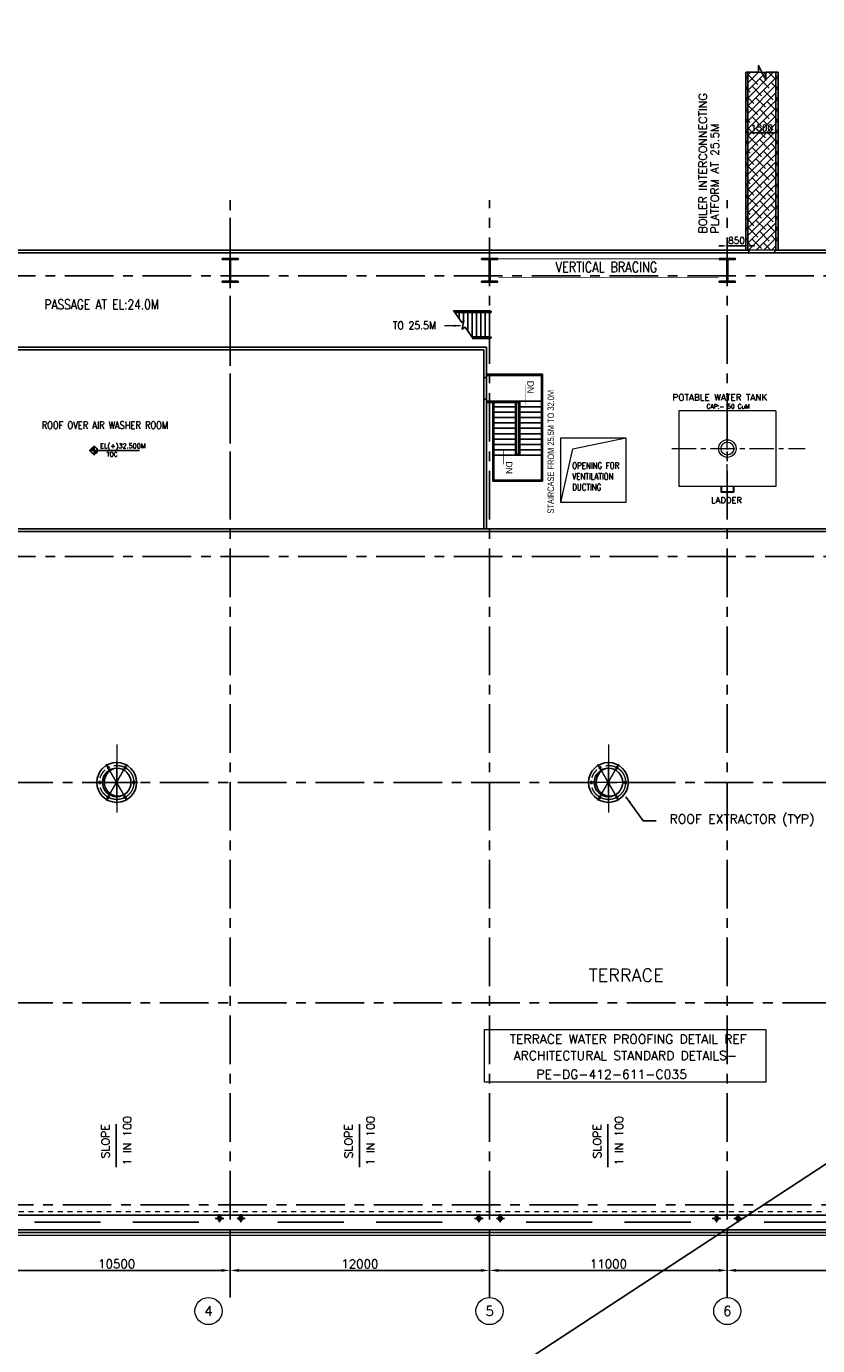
# Model space of a CAD drawing. Header units: inches. Extents: x 0 to 1544102, y -487208 to 23144100.
# Tile 64 of 256: x 427285 to 463891, y -451158 to -390110. Entities that reach past the tile are written whole.
import ezdxf
from ezdxf.enums import TextEntityAlignment as Align

# ---------------------------------------------------------------- set-up
doc = ezdxf.new("R2010")
doc.units = ezdxf.units.IN
doc.header["$LTSCALE"] = 1800
doc.header["$MEASUREMENT"] = 0
for name, pattern in [('AUDIT_D_090129151109-3', [0]), ('CENTER', [2, 1.25, -0.25, 0.25, -0.25]), ('CENTER2', [1.125, 0.75, -0.125, 0.125, -0.125]), ('HIDDEN', [0.375, 0.25, -0.125]), ('HIDDEN2', [0.1875, 0.125, -0.0625]), ('HIDDENS', [0.25, 0.125, -0.125])]:
    doc.linetypes.add(name, pattern=pattern)
doc.layers.get('0').update_dxf_attribs({"color": 253, "lineweight": 9})
for name, color, linetype in [('1', 7, 'Continuous'), ('BRACING', 1, 'HIDDEN'), ('COL', 1, 'Continuous'), ('CONCRETE', 145, 'Continuous'), ('DTXT', 4, 'Continuous'), ('GRID', 251, 'CENTER'), ('RAIN WATER', 6, 'Continuous'), ('ROOF', 11, 'Continuous'), ('ROOFLIGHT', 12, 'Continuous'), ('slab outer line', 3, 'Continuous'), ('STAIR', 2, 'Continuous'), ('STEEL', 231, 'Continuous'), ('TEXT', 3, 'Continuous'), ('WALL', 6, 'Continuous')]:
    doc.layers.add(name, color=color, linetype=linetype)
for name, color, linetype, lineweight in [('A-CHEQUERED PLATE HATCH', 252, 'Continuous', 9), ('A-CUT OUT', 3, 'Continuous', 30), ('ARROW', 3, 'Continuous', 13), ('CEN', 2, 'CENTER', 15), ('CL', 8, 'CENTER', 15), ('CLAD-1', 3, 'Continuous', 15), ('CNOTE', 3, 'Continuous', 15), ('CTEXT2', 3, 'Continuous', 25), ('DIM', 4, 'Continuous', 18), ('dimension line', 4, 'Continuous', 18), ('PARAPET WALL', 2, 'AUDIT_D_090129151109-3', 5)]:
    doc.layers.add(name, color=color, linetype=linetype, lineweight=lineweight)
doc.styles.add('COMPLEX', font='complex')
doc.styles.add('HTX11', font='O8111901')
doc.styles.add('ROAMNS', font='ROMANS.shx')
doc.styles.add('ROMANS', font='romans.shx')
doc.styles.add('SIMPLEX-25', font='simplex.shx')
doc.styles.get("Standard").update_dxf_attribs({"font": 'arial.ttf'})
doc.linetypes.add('FENCELINE1', pattern='A,0.25,-0.1,[133,ltypeshp.shx,S=0.1,R=0,X=-0.1,Y=0],-0.1,1', length=1.45)
doc.dimstyles.new('100', dxfattribs={"dimscale": 100, "dimtxt": 3, "dimasz": 3, "dimexe": 1, "dimexo": 1, "dimgap": 1, "dimtad": 1, "dimdec": 0, "dimzin": 0, "dimdsep": 46, "dimtxsty": 'ROMANS', "dimcen": 0, "dimclrd": 1, "dimclre": 1, "dimclrt": 256, "dimadec": 0, "dimazin": 0, "dimtfac": 1, "dimtdec": 0, "dimtmove": 2, "dimatfit": 3, "dimfxl": 1, "dimtolj": 1, "dimtzin": 0, "dimarcsym": 0})
doc.dimstyles.new('DIM INT 1', dxfattribs={"dimtxt": 300, "dimasz": 200, "dimexe": 100, "dimexo": 100, "dimgap": 100, "dimtad": 1, "dimdec": 0, "dimzin": 13, "dimdsep": 46, "dimlunit": 5, "dimtxsty": 'ROAMNS', "dimblk1": 'CLOSEDBLANK', "dimcen": 0.09, "dimclrd": 9, "dimclre": 9, "dimclrt": 4, "dimadec": 0, "dimazin": 0, "dimtfac": 1, "dimtdec": 0, "dimtix": 1, "dimtmove": 2, "dimatfit": 3, "dimfxl": 1, "dimtolj": 1, "dimtzin": 13, "dimarcsym": 0})
doc.dimstyles.new('DIM100 x2', dxfattribs={"dimscale": 0, "dimtxt": 400, "dimasz": 400, "dimexe": 100, "dimexo": 100, "dimgap": 100, "dimtad": 1, "dimdec": 0, "dimzin": 13, "dimdsep": 46, "dimtxsty": 'ROMANS', "dimblk2": 'OBLIQUE', "dimcen": 100, "dimdle": 100, "dimclrd": 9, "dimclre": 9, "dimclrt": 4, "dimadec": 0, "dimazin": 0, "dimtfac": 1.1, "dimtdec": 0, "dimtix": 1, "dimtmove": 2, "dimatfit": 3, "dimfxl": 1, "dimtolj": 1, "dimtzin": 13, "dimarcsym": 0})
doc.dimstyles.new('MAIN', dxfattribs={"dimtxt": 350, "dimasz": 250, "dimexe": 20, "dimexo": 20, "dimgap": 100, "dimtad": 1, "dimdec": 0, "dimzin": 0, "dimdsep": 46, "dimtxsty": 'ROMANS', "dimcen": 0.09, "dimclrd": 256, "dimclre": 9, "dimclrt": 256, "dimadec": 0, "dimazin": 0, "dimtfac": 1, "dimtdec": 0, "dimtofl": 0, "dimtmove": 0, "dimatfit": 3, "dimfxl": 0.18, "dimtolj": 1, "dimtzin": 0, "dimarcsym": 0})
doc.dimstyles.new('STANDARD1', dxfattribs={"dimtxt": 300, "dimasz": 250, "dimexe": 0, "dimexo": 0, "dimgap": 80, "dimtad": 1, "dimdec": 0, "dimzin": 0, "dimdsep": 46, "dimtxsty": 'ROMANS', "dimcen": 0, "dimclrd": 4, "dimclre": 4, "dimclrt": 7, "dimadec": 0, "dimazin": 0, "dimtfac": 0.09, "dimtdec": 0, "dimtix": 1, "dimtofl": 0, "dimtmove": 0, "dimatfit": 3, "dimfxl": 1, "dimtolj": 1, "dimtzin": 0, "dimarcsym": 0})
doc.dimstyles.new('USER175', dxfattribs={"dimscale": 175, "dimtxt": 2, "dimasz": 1.75, "dimexe": 0, "dimexo": 0, "dimgap": 0.5, "dimtad": 1, "dimdec": 0, "dimzin": 0, "dimdsep": 46, "dimtxsty": 'ROMANS', "dimcen": 0, "dimclrd": 4, "dimclre": 4, "dimclrt": 4, "dimadec": 0, "dimazin": 0, "dimtfac": 0.09, "dimtdec": 0, "dimtix": 1, "dimtofl": 0, "dimtmove": 0, "dimatfit": 3, "dimfxl": 1, "dimtolj": 1, "dimtzin": 0, "dimarcsym": 0})

# ---------------------------------------------------------------- blocks, each defined once
blk = doc.blocks.new('C-ROW COLUMN (above17m)')
at = {"layer": 'COL'}
h = blk.add_hatch(dxfattribs=at)
h.set_pattern_fill('ANSI31', color=256, scale=200, style=0)
h.set_pattern_definition([(45, (-78771.347, -120071.694), (-17.6776695, 17.6776695), [])])
h.paths.add_polyline_path([(22, 755), (-22, 755), (-22, -255), (22, -255)])
h.paths.add_polyline_path([(370, -300), (370, -255), (-370, -255), (-370, -300)])
h.paths.add_polyline_path([(-370, 800), (-370, 755), (370, 755), (370, 800)])
at = {"layer": 'CEN'}
for p, q in [((0, -300), (0, 800)), ((-192, 0), (192, 0))]:
    blk.add_line(p, q, dxfattribs=at)
at = {"layer": 'COL'}
for points in [[(-370, 800), (370, 800), (370, 755), (-370, 755)], [(-22, 755), (22, 755), (22, -255), (-22, -255)], [(-370, -255), (370, -255), (370, -300), (-370, -300)]]:
    blk.add_lwpolyline(points, close=True, dxfattribs=at)
blk = doc.blocks.new('*D639')
at = {"layer": 'dimension line', "color": 9, "lineweight": -2, "transparency": 16777216}
for p, q in [((459714, -446152), (459714, -447778)), ((470714, -447296), (470714, -447778)), ((470314, -447678), (460114, -447678))]:
    blk.add_line(p, q, dxfattribs=at)
at = {"layer": 'dimension line', "color": 9, "transparency": 16777216}
for points in [[(460114, -447611), (460114, -447745), (459714, -447678)], [(470314, -447611), (470314, -447745), (470714, -447678)]]:
    blk.add_solid(points, dxfattribs=at)
at = {"layer": 'dimension line', "color": 4, "transparency": 16777216, "insert": (465214, -447378), "char_height": 400, "attachment_point": 5, "style": 'ROMANS'}
blk.add_mtext('\\A1;11000', dxfattribs=at)
blk = doc.blocks.new('_Oblique')
at = {"color": 0, "linetype": 'ByBlock', "lineweight": -2}
blk.add_line((-0.5, -0.5), (0.5, 0.5), dxfattribs=at)
blk = doc.blocks.new('*D640')
at = {"layer": 'dimension line', "color": 9, "lineweight": -2, "transparency": 16777216}
for p, q in [((436714, -446152), (436714, -447778)), ((448714, -447296), (448714, -447778)), ((448314, -447678), (437114, -447678))]:
    blk.add_line(p, q, dxfattribs=at)
at = {"layer": 'dimension line', "color": 9, "transparency": 16777216}
for points in [[(437114, -447611), (437114, -447745), (436714, -447678)], [(448314, -447611), (448314, -447745), (448714, -447678)]]:
    blk.add_solid(points, dxfattribs=at)
at = {"layer": 'dimension line', "color": 4, "transparency": 16777216, "insert": (442714, -447378), "char_height": 400, "attachment_point": 5, "style": 'ROMANS'}
blk.add_mtext('\\A1;12000', dxfattribs=at)
blk = doc.blocks.new('*D642')
at = {"layer": 'dimension line', "color": 9, "lineweight": -2, "transparency": 16777216}
for p, q in [((426214, -446152), (426214, -447778)), ((436714, -447296), (436714, -447778)), ((436314, -447678), (426614, -447678))]:
    blk.add_line(p, q, dxfattribs=at)
at = {"layer": 'dimension line', "color": 9, "transparency": 16777216}
for points in [[(426614, -447611), (426614, -447745), (426214, -447678)], [(436314, -447611), (436314, -447745), (436714, -447678)]]:
    blk.add_solid(points, dxfattribs=at)
at = {"layer": 'dimension line', "color": 4, "transparency": 16777216, "insert": (431464, -447378), "char_height": 400, "attachment_point": 5, "style": 'ROMANS'}
blk.add_mtext('\\A1;10500', dxfattribs=at)
blk = doc.blocks.new('*D643')
at = {"layer": 'dimension line', "color": 9, "lineweight": -2, "transparency": 16777216}
for p, q in [((448714, -446152), (448714, -447778)), ((459714, -447296), (459714, -447778)), ((459314, -447678), (449114, -447678))]:
    blk.add_line(p, q, dxfattribs=at)
at = {"layer": 'dimension line', "color": 9, "transparency": 16777216}
for points in [[(449114, -447611), (449114, -447745), (448714, -447678)], [(459314, -447611), (459314, -447745), (459714, -447678)]]:
    blk.add_solid(points, dxfattribs=at)
at = {"layer": 'dimension line', "color": 4, "transparency": 16777216, "insert": (454214, -447378), "char_height": 400, "attachment_point": 5, "style": 'ROMANS'}
blk.add_mtext('\\A1;11000', dxfattribs=at)
blk = doc.blocks.new('GRD')
at = {"layer": 'CL', "linetype": 'Continuous'}
blk.add_circle((0, 419.99985), 419.99985, dxfattribs=at)
at = {"layer": 'CL', "color": 4, "style": 'COMPLEX'}
blk.add_attdef('GRD', text='', height=300, dxfattribs=at).set_placement((0, 419.99985), align=Align.MIDDLE)
blk = doc.blocks.new('RWDP')
at = {"layer": 'RAIN WATER', "linetype": 'CENTER2', "ltscale": 0.05}
for p, q in [((495, -425), (495, -825)), ((695, -625), (295, -625))]:
    blk.add_line(p, q, dxfattribs=at)
at = {"layer": 'RAIN WATER', "linetype": 'HIDDEN2', "ltscale": 0.25}
blk.add_circle((495, -625), 100, dxfattribs=at)
at = {"layer": 'RAIN WATER', "ltscale": 0.25}
blk.add_circle((495, -625), 75, dxfattribs=at)
blk = doc.blocks.new('PL-FFL2')
at = {"layer": 'A-CUT OUT'}
h = blk.add_hatch(color=7, dxfattribs=at)
h.paths.add_polyline_path([(3.09, 1.96, 0.414214), (1.09, -0.04), (3.09, -0.04)])
h.paths.add_polyline_path([(5.09, -0.04), (3.09, -0.04), (3.09, -2.04, 0.414214)])
at = {"color": 1, "linetype": 'Continuous'}
for p, q in [((3.09, 2.74), (3.09, -2.74)), ((29.24, 0), (4.78, 0)), ((4.78, 0), (5.09, 0)), ((0.31, -0.04), (5.09, -0.04))]:
    blk.add_line(p, q, dxfattribs=at)
blk.add_circle((3.09, -0.04), 2, dxfattribs=at)
at = {"color": 4, "linetype": 'Continuous'}
blk.add_attdef('EL(+)', text='', height=2.75, dxfattribs=at).set_placement((18.98, 2.4), align=Align.MIDDLE)
at = {"color": 3, "linetype": 'Continuous'}
blk.add_attdef('XXX', text='', height=2.5, dxfattribs=at).set_placement((18.44, -3.52), align=Align.MIDDLE)
blk = doc.blocks.new('*D1091')
at = {"layer": 'DIM', "color": 4, "lineweight": -2, "transparency": 16777216}
for p, q in [((460564, -395140), (460564, -395040)), ((461814, -395040), (460814, -395040)), ((462064, -395140), (462064, -395040))]:
    blk.add_line(p, q, dxfattribs=at)
at = {"layer": 'DIM', "color": 4, "transparency": 16777216}
for points in [[(460814, -394998), (460814, -395082), (460564, -395040)], [(461814, -394998), (461814, -395082), (462064, -395040)]]:
    blk.add_solid(points, dxfattribs=at)
at = {"layer": 'DIM', "color": 7, "transparency": 16777216, "insert": (461314, -394810), "char_height": 300, "attachment_point": 5, "style": 'ROMANS'}
blk.add_mtext('\\A1;1500', dxfattribs=at)
blk = doc.blocks.new('A$C143F1039')
at = {"layer": 'DIM'}
for points in [[(-355, 674), (-380, 742), (-338, 669), (-411, 628)], [(405, 649), (338, 669), (411, 628), (453, 700)], [(-759, 31), (-749, -42), (-749, 42), (-833, 42)], [(749, 42), (749, -42), (833, -42), (764, -27)], [(-407, -649), (-338, -669), (-411, -628), (-453, -700)], [(338, -669), (411, -628), (359, -674), (380, -742)]]:
    blk.add_hatch(color=5, dxfattribs=at).paths.add_polyline_path(points)
at = {"layer": 'ROOF'}
h = blk.add_hatch(color=5, dxfattribs=at)
h.paths.add_polyline_path([(-660, 0), (-572, 0, -0.350453), (-73, 656, 0.381936)])
h.paths.add_polyline_path([(0, -660), (0, -638, -0.368877), (-572, 0), (-660, 0, 0.414214)])
at = {"layer": 'ROOFLIGHT'}
blk.add_hatch(color=5, dxfattribs=at).paths.add_polyline_path([(161, -640, -0.061238), (0, -638), (0, -660, 0.061706)])
at = {"layer": 'CL'}
for p, q in [((0, 1762), (0, -1762)), ((0, 1322), (0, -1322)), ((-487, -843), (487, 843)), ((487, -843), (-487, 843)), ((0, -974), (0, 974)), ((974, 0), (-974, 0)), ((730, 0), (-730, 0))]:
    blk.add_line(p, q, dxfattribs=at)
at = {"layer": 'CL', "color": 6}
for p, q in [((-379, 744), (-455, 701)), ((-455, 701), (-411, 625)), ((-336, 669), (-411, 625)), ((-379, 744), (-336, 669)), ((379, 744), (336, 669)), ((411, 625), (336, 669)), ((455, 701), (379, 744)), ((455, 701), (411, 625)), ((-834, 44), (-747, 44)), ((-834, 44), (-834, -44)), ((747, -44), (747, 44)), ((834, 44), (747, 44)), ((834, -44), (834, 44)), ((-834, -44), (-747, -44)), ((834, -44), (747, -44)), ((-455, -701), (-411, -625)), ((-455, -701), (-379, -744)), ((-379, -744), (-336, -669)), ((336, -669), (411, -625)), ((379, -744), (336, -669)), ((379, -744), (455, -701)), ((455, -701), (411, -625))]:
    blk.add_line(p, q, dxfattribs=at)
at = {"layer": 'CL'}
blk.add_circle((0, 0), 791, dxfattribs=at)
at = {"layer": 'CNOTE'}
blk.add_circle((0, 0), 660, dxfattribs=at)
at = {"layer": 'DIM'}
for points in [[(-355, 674), (-380, 742), (-338, 669), (-411, 628)], [(405, 649), (338, 669), (411, 628), (453, 700)], [(-759, 31), (-749, -42), (-749, 42), (-833, 42)], [(749, 42), (749, -42), (833, -42), (764, -27)], [(-407, -649), (-338, -669), (-411, -628), (-453, -700)], [(338, -669), (411, -628), (359, -674), (380, -742)]]:
    blk.add_lwpolyline(points, close=True, dxfattribs=at)
at = {"layer": 'ROOF', "color": 5}
for p, q in [((-747, 44), (-747, -44)), ((-411, -625), (-336, -669))]:
    blk.add_line(p, q, dxfattribs=at)
at = {"layer": 'ROOF'}
for p, q in [((-747, 44), (-747, -44)), ((-411, -625), (-336, -669))]:
    blk.add_line(p, q, dxfattribs=at)
at = {"layer": 'ROOFLIGHT'}
for p, q in [((747, 44), (747, -44)), ((747, -44), (834, -44))]:
    blk.add_line(p, q, dxfattribs=at)
for radius in [921, 660]:
    blk.add_circle((0, 0), radius, dxfattribs=at)
blk.add_arc((88, 16), 660, 104.12401, 276.38543, dxfattribs=at)
blk = doc.blocks.new('*D1186')
at = {"layer": 'DIM', "color": 9, "lineweight": -2, "transparency": 16777216}
for p, q in [((459514, -400268), (459314, -400268)), ((459714, -400747), (459714, -400168)), ((460564, -400268), (459714, -400268)), ((460564, -400367), (460564, -400168)), ((460764, -400268), (460964, -400268))]:
    blk.add_line(p, q, dxfattribs=at)
at = {"layer": 'DIM', "color": 9, "transparency": 16777216}
for points in [[(459514, -400235), (459514, -400302), (459714, -400268)], [(460764, -400235), (460764, -400302), (460564, -400268)]]:
    blk.add_solid(points, dxfattribs=at)
at = {"layer": 'DIM', "color": 4, "transparency": 16777216, "insert": (460139, -400018), "char_height": 300, "attachment_point": 5, "style": 'ROAMNS'}
blk.add_mtext('\\A1;850', dxfattribs=at)
blk = doc.blocks.new('_ClosedBlank')
at = {"color": 0, "linetype": 'ByBlock', "lineweight": -2}
for p, q in [((-1, 0.17), (0, 0)), ((-1, 0.17), (-1, -0.17)), ((0, 0), (-1, -0.17))]:
    blk.add_line(p, q, dxfattribs=at)
blk = doc.blocks.new('STAIR FOR 25.5M FLOOR')
at = {"layer": 'STAIR'}
for p, q in [((106, 612), (-1626, 612)), ((106, -588), (-797, -588))]:
    blk.add_line(p, q, dxfattribs=at)
for points in [[(-1663, 665), (-1282, 115), (-1197, 206), (-1262, -197), (-1130, -105), (-750, -656)], [(-1652, 649), (49, 649)], [(-909, 648), (-1651, 648)], [(-882, 630), (-1638, 630)], [(-909, 648), (-891, 648)], [(-893, 630), (-890, 638), (-863, 649)], [(-891, 636), (-891, 648), (-865, 648)], [(-882, 592), (-871, 597), (-869, 611), (-871, 624), (-882, 630)], [(-863, 573), (-836, 584), (-825, 611), (-836, 638), (-863, 649)], [(-862, 648), (-817, 648), (-817, 630)], [(-66, 630), (-833, 630)], [(-93, 648), (-817, 648)], [(-93, 648), (-74, 648)], [(-77, 630), (-74, 638), (-47, 649)], [(-74, 636), (-74, 648), (-48, 648)], [(-66, 592), (-54, 597), (-52, 611), (-54, 624), (-66, 630)], [(-47, 573), (-20, 584), (-9, 611), (-20, 638), (-47, 649)], [(-45, 648), (0, 648), (0, 573)], [(0, 573), (50, 573), (50, 648)], [(50, 648), (0, 648)], [(49, 648), (49, 649)], [(50, 648), (50, 573)], [(-882, 592), (-1612, 592)], [(-1599, 573), (-909, 573)], [(49, 572), (-1598, 572)], [(-1400, 285), (-1400, 573)], [(-1200, 202), (-1200, 573)], [(-1000, -294), (-1000, 573)], [(-909, 573), (-891, 573)], [(-893, 592), (-890, 584), (-863, 573)], [(-865, 573), (-891, 573), (-891, 586)], [(-817, 573), (-862, 573)], [(-66, 592), (-833, 592)], [(-817, 592), (-817, 573)], [(-817, 573), (-93, 573)], [(-800, -551), (-800, 573)], [(-600, -573), (-600, 573)], [(-400, -573), (-400, 573)], [(-200, -573), (-200, 573)], [(-93, 573), (-74, 573)], [(-77, 592), (-74, 584), (-47, 573)], [(-48, 573), (-74, 573), (-74, 586)], [(0, 573), (-45, 573)], [(0, -573), (0, 573)], [(49, 573), (49, 572)], [(-823, -551), (49, -551)], [(-93, -552), (-822, -552)], [(-66, -570), (-809, -570)], [(-66, -608), (-783, -608)], [(-93, -552), (-74, -552)], [(-77, -570), (-74, -562), (-47, -551)], [(-77, -608), (-74, -616), (-47, -627)], [(-74, -564), (-74, -552), (-48, -552)], [(-66, -608), (-54, -603), (-52, -589), (-54, -576), (-66, -570)], [(-47, -627), (-20, -616), (-9, -589), (-20, -562), (-47, -551)], [(-45, -552), (0, -552), (0, -627)], [(0, -627), (50, -627), (50, -552)], [(50, -552), (0, -552)], [(49, -552), (49, -551)], [(50, -552), (50, -627)], [(-770, -627), (-93, -627)], [(49, -628), (-769, -628)], [(-93, -627), (-74, -627)], [(-48, -627), (-74, -627), (-74, -614)], [(0, -627), (-45, -627)], [(49, -627), (49, -628)]]:
    blk.add_lwpolyline(points, dxfattribs=at)
at = {"layer": 'TEXT', "color": 3, "style": 'ROMANS', "width": 0.9}
blk.add_text('TO 25.5M', height=350, dxfattribs=at).set_placement((-4478, -196, -1000))
at = {"layer": 'DIM'}
blk.add_leader([(-1346, -39), (-2086, -39)], dimstyle='USER175', override={"dimgap": 0.5, "dimtad": 0}, dxfattribs=at)

msp = doc.modelspace()

# ---------------------------------------------------------------- hatches: boundary and pattern name
at = {"layer": 'A-CHEQUERED PLATE HATCH', "linetype": 'Continuous'}
h = msp.add_hatch(dxfattribs=at)
h.set_pattern_fill('ANSI38', color=256, scale=2000, angle=180, style=0)
h.set_pattern_definition([(225, (1e-10, -331188.7), (176.7767, -176.7767), []), (315, (1e-10, -331188.7), (530.33009, -176.7767), [625, -375])])
h.paths.add_polyline_path([(460663.7, -392236.39), (461963.7, -392236.39), (461963.7, -400467.3), (460663.7, -400467.3)])

# ---------------------------------------------------------------- linework, layer by layer
at = {"color": 1}
for p, q in [((461963.7, -407907.62), (457463.7, -407907.62)), ((457463.7, -407907.62), (457463.7, -411407.62)), ((461963.7, -407907.62), (461963.7, -411407.62)), ((461963.7, -411407.62), (457463.7, -411407.62))]:
    msp.add_line(p, q, dxfattribs=at)
for p, q in [((452569.49, -409661.78), (455013.5, -409147.3)), ((452013.5, -412147.3), (452569.49, -409661.78)), ((459413.7, -411407.62), (459413.7, -411657.62)), ((459438.7, -411407.62), (459438.7, -411632.62)), ((459988.7, -411407.62), (459988.7, -411632.62)), ((460013.7, -411407.62), (460013.7, -411657.62)), ((459413.7, -411657.62), (460013.7, -411657.62)), ((459438.7, -411632.62), (459988.7, -411632.62))]:
    msp.add_line(p, q)
at = {"linetype": 'HIDDENS'}
msp.add_line((525713.7, -444962.3), (403063.7, -444962.3), dxfattribs=at)
msp.add_lwpolyline([(452013.5, -409147.3), (455013.5, -409147.3), (455013.5, -412147.3), (452013.5, -412147.3)], close=True)
for radius in [406, 300]:
    msp.add_circle((459713.7, -409647.62), radius)
at = {"layer": '1'}
msp.add_line((666642.8, -310154.62), (396427.98, -487207.91), dxfattribs=at)
at = {"layer": 'A-CHEQUERED PLATE HATCH', "linetype": 'Continuous'}
msp.add_lwpolyline([(461963.7, -400467.3), (460663.7, -400467.3), (460663.7, -392236.39), (461963.7, -392236.39)], close=True, dxfattribs=at)
at = {"layer": 'BRACING', "const_width": 40}
for points in [[(449113.7, -400869.8), (459313.7, -400869.8)], [(449113.7, -401724.8), (459313.7, -401724.8)]]:
    msp.add_lwpolyline(points, dxfattribs=at)
at = {"layer": 'CEN', "ltscale": 0.5}
for p, q in [((459713.7, -411500.12), (459713.7, -407795.12)), ((457142.41, -409647.62), (463319.58, -409647.62))]:
    msp.add_line(p, q, dxfattribs=at)
at = {"layer": 'CLAD-1', "flags": 128}
msp.add_lwpolyline([(525713.7, -446055.3), (402810.7, -446055.3), (402810.7, -413267.3), (403498.7, -413267.3), (403498.7, -402927.3), (402810.7, -402927.3), (402810.7, -400467.3)], dxfattribs=at)
at = {"layer": 'CONCRETE'}
for p, q in [((461913.7, -400592.3), (460713.7, -400592.3)), ((448453.5, -407359.42), (448453.5, -406359.42)), ((448578.5, -407359.42), (448578.5, -406359.42)), ((525713.7, -445127.3), (403063.7, -445127.3))]:
    msp.add_line(p, q, dxfattribs=at)
at = {"layer": 'GRID'}
for p, q in [((436713.7, -412117.3), (436713.7, -398147.3)), ((436713.7, -448927.3), (436713.7, -398147.3)), ((448713.7, -448927.3), (448713.7, -398147.3)), ((459713.7, -448927.3), (459713.7, -398147.3)), ((654513.7, -401647.3), (399465.66, -401647.3)), ((654513.7, -414647.3), (399465.66, -414647.3)), ((525713.7, -425097.3), (403063.7, -425097.3)), ((525713.7, -435297.3), (403063.7, -435297.3)), ((532013.7, -444647.3), (399465.66, -444647.3))]:
    msp.add_line(p, q, dxfattribs=at)
at = {"layer": 'PARAPET WALL'}
msp.add_lwpolyline([(448486.32, -436530), (461500.27, -436530), (461500.27, -438961.06), (448486.32, -438961.06)], close=True, dxfattribs=at)
at = {"layer": 'STAIR', "linetype": 'Continuous'}
for p, q in [((448578.5, -406209.42), (451163.5, -406209.42)), ((448578.5, -406259.42), (451113.5, -406259.42)), ((451113.5, -411109.42), (451113.5, -406259.42)), ((448578.5, -407459.42), (449913.5, -407459.42)), ((448913.5, -407509.42), (448913.5, -411109.42)), ((448913.5, -407709.42), (449913.5, -407709.42)), ((449913.5, -407459.42), (451113.5, -407459.42)), ((449913.5, -407509.42), (449913.5, -409959.42)), ((450113.5, -409959.42), (450113.5, -407459.42)), ((450113.5, -407709.42), (451113.5, -407709.42)), ((448913.5, -407959.42), (449913.5, -407959.42)), ((448913.5, -408209.42), (449913.5, -408209.42)), ((450113.5, -407959.42), (451113.5, -407959.42)), ((450113.5, -408209.42), (451113.5, -408209.42)), ((448913.5, -408459.42), (449913.5, -408459.42)), ((448913.5, -408709.42), (449913.5, -408709.42)), ((448913.5, -408959.42), (449913.5, -408959.42)), ((450113.5, -408459.42), (451113.5, -408459.42)), ((450113.5, -408709.42), (451113.5, -408709.42)), ((450113.5, -408959.42), (451113.5, -408959.42)), ((448913.5, -409209.42), (449913.5, -409209.42)), ((448913.5, -409459.42), (449913.5, -409459.42)), ((450113.5, -409209.42), (451113.5, -409209.42)), ((450113.5, -409459.42), (451113.5, -409459.42)), ((448913.5, -409709.42), (449913.5, -409709.42)), ((448913.5, -409959.42), (449913.5, -409959.42)), ((449913.5, -409959.42), (451113.5, -409959.42)), ((450113.5, -409709.42), (451113.5, -409709.42)), ((448913.5, -411109.42), (451113.5, -411109.42))]:
    msp.add_line(p, q, dxfattribs=at)
at = {"layer": 'STAIR', "linetype": 'Continuous', "flags": 128}
for points in [[(450360.44, -407607.44, 0, 150, 0), (450360.44, -407252.75, 25, 25, 0), (450360.44, -406694.11, 25, 25, 0)], [(449366.86, -409629.78, 0, 150, 0), (449366.86, -409984.47, 25, 25, 0), (449366.86, -410381.35, 25, 25, 0)]]:
    msp.add_lwpolyline(points, format="xyseb", dxfattribs=at)
at = {"layer": 'STEEL'}
for p, q in [((460563.7, -400467.3), (460563.7, -392236.39)), ((460663.7, -400467.3), (460663.7, -392236.39)), ((461963.7, -400467.3), (461963.7, -392236.39)), ((462063.7, -400467.3), (462063.7, -392236.39))]:
    msp.add_line(p, q, dxfattribs=at)
at = {"layer": 'STEEL', "linetype": 'FENCELINE1', "ltscale": 0.25}
for p, q in [((451163.5, -411159.42), (451163.5, -406209.42)), ((448578.5, -407509.42), (450063.5, -407509.42)), ((448863.5, -407509.42), (448863.5, -411159.42)), ((449963.5, -407509.42), (449963.5, -409909.42)), ((450063.5, -409909.42), (450063.5, -407509.42)), ((450063.5, -409909.42), (449963.5, -409909.42)), ((448863.5, -411159.42), (451163.5, -411159.42))]:
    msp.add_line(p, q, dxfattribs=at)
at = {"layer": 'STEEL'}
msp.add_lwpolyline([(460563.7, -392236.39), (461162.91, -392236.39), (461162.91, -391928.15), (461495.98, -392598.72), (461495.98, -392236.39), (462063.7, -392236.39)], dxfattribs=at)
for centre in [(460613.7, -392473), (462013.7, -392473), (460613.7, -392973), (462013.7, -392973), (460613.7, -393473), (462013.7, -393473), (460613.7, -393973), (462013.7, -393973), (460613.7, -394473), (460613.7, -394973), (462013.7, -394473), (462013.7, -394973), (460613.7, -395473), (462013.7, -395473), (460613.7, -395973), (462013.7, -395973), (460613.7, -396473), (462013.7, -396473), (460613.7, -396973), (462013.7, -396973), (460613.7, -397473), (460613.7, -397973), (462013.7, -397473), (462013.7, -397973), (460613.7, -398473), (462013.7, -398473), (460613.7, -398973), (462013.7, -398973), (460613.7, -399473), (462013.7, -399473), (460613.7, -399973), (462013.7, -399973)]:
    msp.add_circle(centre, 50, dxfattribs=at)
at = {"layer": 'WALL'}
for p, q in [((402938.7, -400467.3), (460713.7, -400467.3)), ((460713.7, -400467.3), (460713.7, -400592.3)), ((461913.7, -400467.3), (507963.71, -400467.3)), ((461913.7, -400467.3), (461913.7, -400592.3)), ((406943.7, -400592.3), (460713.7, -400592.3)), ((461913.7, -400592.3), (507963.71, -400592.3)), ((448578.5, -404947.3), (414998.7, -404947.3)), ((448453.5, -405072.3), (415123.7, -405072.3)), ((448453.5, -406359.42), (448453.5, -405072.3)), ((448578.5, -406359.42), (448578.5, -404947.3)), ((448578.5, -406359.42), (448453.5, -406359.42)), ((448453.5, -413367.3), (448453.5, -407359.42)), ((448578.5, -407359.42), (448453.5, -407359.42)), ((448578.5, -413367.3), (448578.5, -407359.42)), ((525713.7, -413367.3), (402938.7, -413367.3)), ((525713.7, -413492.3), (403063.7, -413492.3)), ((525713.7, -445927.3), (402938.7, -445927.3)), ((525713.7, -445802.3), (403063.7, -445802.3))]:
    msp.add_line(p, q, dxfattribs=at)

# ---------------------------------------------------------------- block references
for name, p in [('C-ROW COLUMN (above17m)', (436713.7, -401647.3)), ('C-ROW COLUMN (above17m)', (448713.7, -401647.3)), ('C-ROW COLUMN (above17m)', (459713.7, -401647.3)), ('STAIR FOR 25.5M FLOOR', (448713.7, -403925.48))]:
    msp.add_blockref(name, p)
at = {"layer": '1'}
ref = msp.add_blockref('PL-FFL2', (430172.07, -409732.18), dxfattribs=dict(at, xscale=80, yscale=80, zscale=80))
ref.add_attrib('XXX', 'TOC', dxfattribs={"layer": '0', "color": 3, "linetype": 'Continuous', "height": 200, "style": 'SIMPLEX-25'}).set_placement((431253.72, -409919.14), align=Align.MIDDLE)
ref.add_attrib('EL(+)', 'EL(+)32.500M', dxfattribs={"layer": '0', "color": 4, "linetype": 'Continuous', "height": 220, "style": 'SIMPLEX-25'}).set_placement((431750.47, -409540.41), align=Align.MIDDLE)
at = {"layer": 'CNOTE'}
for p in [(431463.7, -425097.46), (454213.62, -425097.46)]:
    msp.add_blockref('A$C143F1039', p, dxfattribs=at)
at = {"layer": 'DIM', "xscale": 1.5, "yscale": 1.5, "zscale": 1.5}
for p, values in [((435713.7, -450187.3), {'GRD': '4'}), ((448713.83, -450187.3), {'GRD': '5'}), ((459713.83, -450187.3), {'GRD': '6'})]:
    msp.add_blockref('GRD', p, dxfattribs=at).add_auto_attribs(values)
at = {"layer": 'RAIN WATER', "xscale": -1}
for p in [(436713.7, -444647.3), (448713.7, -444647.3), (459713.7, -444647.3)]:
    msp.add_blockref('RWDP', p, dxfattribs=at)
at = {"layer": 'RAIN WATER'}
for p in [(436713.7, -444647.3), (448713.7, -444647.3), (459713.7, -444647.3)]:
    msp.add_blockref('RWDP', p, dxfattribs=at)

# ---------------------------------------------------------------- texts
at = {"layer": 'CTEXT2', "style": 'ROMANS'}
for s, p in [('SLOPE', (431128.82, -442494.95)), ('1 IN 100', (432140.17, -442821.78)), ('SLOPE', (442378.82, -442494.95)), ('1 IN 100', (443390.17, -442821.78)), ('SLOPE', (453878.82, -442494.95)), ('1 IN 100', (454890.17, -442821.78))]:
    msp.add_text(s, height=375, rotation=90, dxfattribs=at).set_placement(p)
at = {"layer": 'DTXT', "style": 'ROMANS'}
msp.add_text('TERRACE ', height=600, dxfattribs=at).set_placement((453300.47, -434315.9))
for s, p in [('TERRACE WATER PROOFING DETAIL REF ', (455275.96, -436975.31)), ('PE-DG-412-611-C035', (454362.34, -438600.81))]:
    msp.add_text(s, height=420, dxfattribs=at).set_placement(p, align=Align.MIDDLE)
at = {"layer": 'DTXT', "insert": (460392.59, -426577.43), "char_height": 420, "attachment_point": 2, "style": 'ROMANS'}
msp.add_mtext_dynamic_manual_height_columns('ROOF EXTRACTOR (TYP)', width=8172, gutter_width=1500, heights=[0], dxfattribs=at)
at = {"layer": 'DTXT', "insert": (454993.3, -437524.87), "char_height": 420, "width": 13013.9434, "attachment_point": 2, "style": 'ROMANS'}
msp.add_mtext('ARCHITECTURAL STANDARD DETAILS-', dxfattribs=at)
at = {"layer": 'TEXT', "linetype": 'Continuous', "style": 'HTX11'}
for p in [(450460.44, -406509.18), (449466.86, -410240.12)]:
    msp.add_text('DN', height=300, rotation=270, dxfattribs=at).set_placement(p)
at = {"layer": 'TEXT', "style": 'ROMANS'}
for s, height, p in [('POTABLE WATER TANK', 300, (457178.05, -407429.32)), ('CAP:- 50 CuM', 200, (458753.21, -407797.61)), ('LADDER', 285, (458961.95, -412180.82))]:
    msp.add_text(s, height=height, dxfattribs=at).set_placement(p)
at = {"layer": 'TEXT', "style": 'ROMANS', "width": 0.8}
msp.add_text('ROOF OVER AIR WASHER ROOM', height=350, dxfattribs=at).set_placement((427995.39, -408740.75))
at = {"layer": 'TEXT', "linetype": 'Continuous', "style": 'HTX11', "width": 0.75}
msp.add_text('STAIRCASE FROM 25.5M TO 32.0M', height=300, rotation=90, dxfattribs=at).set_placement((451695.68, -412657))
at = {"layer": 'TEXT', "color": 3, "char_height": 375, "attachment_point": 4, "rotation": 90, "style": 'ROMANS'}
for s, insert in [('BOILER INTERCONNECTING', (458578.96, -399694.27)), ('PLATFORM AT 25.5M', (459136.75, -399694.27))]:
    msp.add_mtext(s, dxfattribs=dict(at, insert=insert))
at = {"layer": 'TEXT', "attachment_point": 1, "style": 'ROMANS'}
for s, insert, char_height, width in [('{\\W0.8;VERTICAL BRACING}', (451766.67, -401007.3), 480, 6467.9149), ('{\\W0.8;OPENING FOR VENTILATION DUCTING}', (452536.6, -410285.59), 300, 2515.419)]:
    msp.add_mtext(s, dxfattribs=dict(at, insert=insert, char_height=char_height, width=width))
at = {"layer": 'TEXT', "insert": (428116.19, -402753.93), "char_height": 450, "attachment_point": 1, "style": 'ROMANS'}
msp.add_mtext_dynamic_manual_height_columns('{\\W0.8;PASSAGE AT EL:24.0M}', width=6398.0429, gutter_width=1, heights=[0], dxfattribs=at)

# ---------------------------------------------------------------- dimensions: what is measured, and where the dimension line sits
at = {"layer": 'DIM'}
for base, p1, p2, dimstyle, picture, middle in [((460563.7, -395039.96), (462063.7, -395139.96), (460563.7, -395139.96), 'STANDARD1', '*D1091', (461313.7, -394809.96)), ((459713.7, -400268.24), (460563.7, -400467.3), (459713.7, -400847.3), 'DIM INT 1', '*D1186', (460138.7, -400018.24))]:
    dim = msp.add_linear_dim(base=base, p1=p1, p2=p2, dimstyle=dimstyle, dxfattribs=at)
    dim.commit()
    dim.dimension.update_dxf_attribs({"geometry": picture, "text_midpoint": middle})
at = {"layer": 'dimension line'}
for base, p1, p2, picture, middle in [((426213.7, -447678), (436713.7, -447196.32), (426213.7, -446052.42), '*D642', (431463.7, -447378)), ((436713.7, -447678), (448713.7, -447196.32), (436713.7, -446052.42), '*D640', (442713.7, -447378)), ((448713.7, -447678), (459713.7, -447196.32), (448713.7, -446052.42), '*D643', (454213.7, -447378)), ((459713.7, -447678), (470713.7, -447196.32), (459713.7, -446052.42), '*D639', (465213.7, -447378))]:
    dim = msp.add_linear_dim(base=base, p1=p1, p2=p2, angle=180, dimstyle='DIM100 x2', override={"dimscale": 1}, dxfattribs=at)
    dim.commit()
    dim.dimension.update_dxf_attribs({"geometry": picture, "text_midpoint": middle})

# ---------------------------------------------------------------- leaders
at = {"layer": 'ARROW'}
for points, override in [([(431440.32, -442897.66), (431440.32, -440912.42)], {"dimtad": 0, "dimfxl": 2.5, "dimarcsym": 2}), ([(442690.32, -442897.66), (442690.32, -440912.42)], {"dimtad": 0, "dimfxl": 2.5, "dimarcsym": 2}), ([(454190.32, -442897.66), (454190.32, -440912.42)], {"dimtad": 0, "dimfxl": 2.5, "dimarcsym": 2}), ([(427661.42, -445447.29), (430718.21, -445447.29)], {"dimgap": 100, "dimtad": 0, "dimfxl": 2.5, "dimarcsym": 2}), ([(435268.85, -445447.29), (432212.07, -445447.29)], {"dimgap": 100, "dimtad": 0, "dimfxl": 2.5, "dimarcsym": 2}), ([(438911.42, -445447.29), (441968.21, -445447.29)], {"dimgap": 100, "dimtad": 0, "dimfxl": 2.5, "dimarcsym": 2}), ([(446518.85, -445447.29), (443462.07, -445447.29)], {"dimgap": 100, "dimtad": 0, "dimfxl": 2.5, "dimarcsym": 2}), ([(450411.42, -445447.29), (453468.21, -445447.29)], {"dimgap": 100, "dimtad": 0, "dimfxl": 2.5, "dimarcsym": 2}), ([(458018.85, -445447.29), (454962.07, -445447.29)], {"dimgap": 100, "dimtad": 0, "dimfxl": 2.5, "dimarcsym": 2}), ([(461411.42, -445447.29), (464468.21, -445447.29)], {"dimgap": 100, "dimtad": 0, "dimfxl": 2.5, "dimarcsym": 2})]:
    msp.add_leader(points, dimstyle='MAIN', override=override, dxfattribs=at)
at = {"layer": 'slab outer line', "lineweight": 5, "ltscale": 0.005}
msp.add_leader([(455019.21, -425764.15), (455818.71, -426867.65), (456424.93, -426867.65)], dimstyle='100', override={"dimgap": 1, "dimtad": 0}, dxfattribs=at)

doc.saveas('drawing.dxf')
